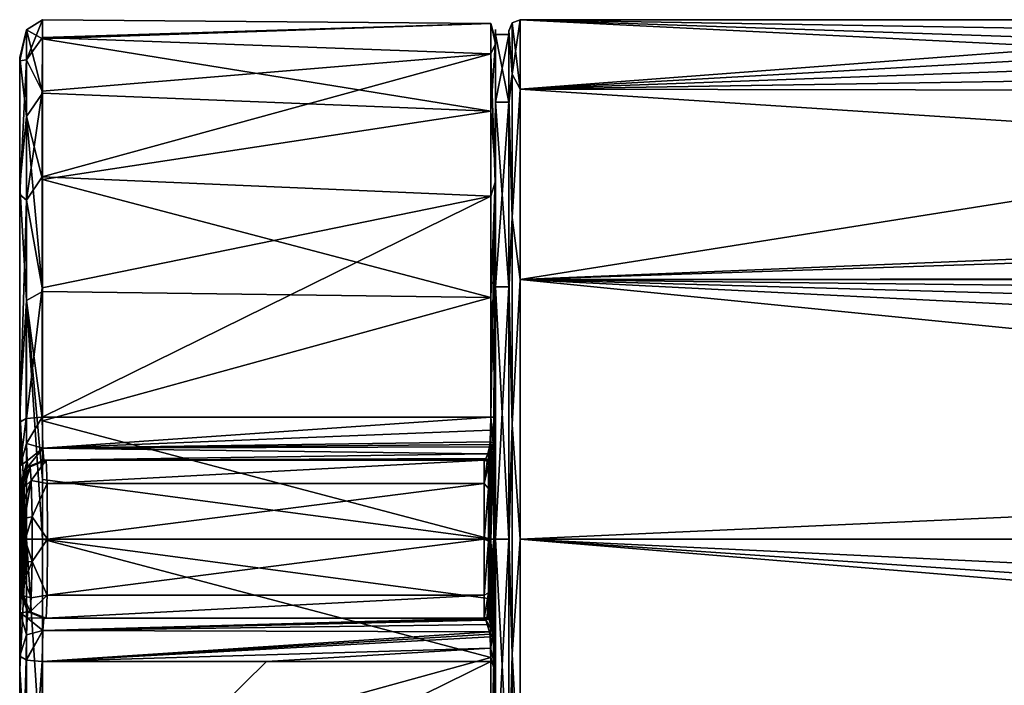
# Model space of a CAD drawing. Header units: metres. Extents: x -150 to 150, y -23 to 71.
# Tile 2 of 13: x -150 to -106, y -6 to 23. Entities that reach past the tile are written whole.
import ezdxf

# ---------------------------------------------------------------- set-up
doc = ezdxf.new("R2010")
doc.units = ezdxf.units.M
doc.layers.add('solid_26_009_130_XXX', color=7, linetype='CONTINUOUS')

msp = doc.modelspace()

# ---------------------------------------------------------------- linework, layer by layer
at = {"layer": 'solid_26_009_130_XXX'}
for points in [[(-149.344376, 21.216442, 8.105408), (-148.64476, 22.205183, 5.986291), (-148.643768, 22.999838, -0.093982)], [(-149.342621, 22.554853, -2.699267), (-149.344376, 21.216442, 8.105408), (-148.643768, 22.999838, -0.093982)], [(-149.342621, 22.554853, -2.699267), (-148.643768, 22.999838, -0.093982), (-148.642792, 22.159672, -6.168135)], [(-148.643768, 22.999838, -0.093982), (-148.64476, 22.205183, 5.986291), (-128.790375, 22.837994, -2.729721)], [(-148.64476, 22.205183, 5.986291), (-128.792145, 21.482782, 8.210589), (-128.790375, 22.837994, -2.729721)], [(-148.642792, 22.159672, -6.168135), (-148.643768, 22.999838, -0.093982), (-128.790375, 22.837994, -2.729721)], [(-148.642792, 22.159672, -6.168135), (-128.790375, 22.837994, -2.729721), (-128.788712, 18.94664, -13.044001)], [(-128.592026, 21.937883, 6.238435), (-128.790375, 22.837994, -2.729721), (-128.792145, 21.482782, 8.210589)], [(-128.590103, 22.095518, -5.664505), (-128.788712, 18.94664, -13.044001), (-128.790375, 22.837994, -2.729721)], [(-128.592026, 21.937883, 6.238435), (-128.590103, 22.095518, -5.664505), (-128.790375, 22.837994, -2.729721)], [(-127.853554, 22.853554), (-128, 22.5), (-128, 22.498205, 0.284252)], [(-127.853554, 22.853554), (-127.853554, 20.59034, -9.915785), (-128, 22.5)], [(-127.853554, 22.853554), (-128, 22.498205, 0.284252), (-128, 22.492817, 0.568459)], [(-127.853554, 20.59034, 9.915785), (-127.853554, 22.853554), (-128, 22.492817, 0.568459)], [(-127.5, 23), (-127.5, 19.918585, -11.5), (-127.853554, 22.853554)], [(-127.853554, 20.59034, 9.915785), (-127.5, 23), (-127.853554, 22.853554)], [(-127.5, 19.918585, 11.5), (-127.5, 23), (-127.853554, 20.59034, 9.915785)], [(-127.5, 19.918585, -11.5), (-127.853554, 20.59034, -9.915785), (-127.853554, 22.853554)], [(-80.973984, 20.659424, -10.108819), (-127.5, 19.918585, -11.5), (-127.5, 23)], [(-87.078697, 23), (-127.5, 23), (-127.5, 19.918585, 11.5)], [(-85.577362, 22.303553, -5.617074), (-127.5, 23), (-87.078697, 23)], [(-83.619499, 21.510153, -8.143301), (-80.973984, 20.659424, -10.108819), (-127.5, 23)], [(-85.577362, 22.303553, -5.617074), (-83.619499, 21.510153, -8.143301), (-127.5, 23)], [(-85.580376, 22.305586, 5.608996), (-87.078697, 23), (-127.5, 19.918585, 11.5)], [(-149.644516, 21.180847, 6.020332), (-149.344376, 21.216442, 8.105408), (-149.342621, 22.554853, -2.699267)], [(-149.642654, 21.333391, -5.472031), (-149.644516, 21.180847, 6.020332), (-149.342621, 22.554853, -2.699267)], [(-149.642654, 21.333391, -5.472031), (-149.342621, 22.554853, -2.699267), (-149.340973, 18.711744, -12.885672)], [(-149.342621, 22.554853, -2.699267), (-148.642792, 22.159672, -6.168135), (-148.641876, 19.7444, -11.804416)], [(-149.340973, 18.711744, -12.885672), (-149.342621, 22.554853, -2.699267), (-148.641876, 19.7444, -11.804416)], [(-128.586212, 22.564451, 0.986026), (-128.585236, 22.015663, -5.049054), (-128.592026, 21.937883, 6.238435)], [(-128.587189, 21.488922, 6.949649), (-128.586212, 22.564451, 0.986026), (-128.592026, 21.937883, 6.238435)], [(-128.58786, 19.355722, 11.17042), (-128, 19.355703, 11.170504), (-128, 22.350052, -0.004516)], [(-128.58786, 19.355722, 11.17042), (-128, 22.350052, -0.004516), (-128.58606, 22.350052, -0.004611)], [(-128.58786, 19.355722, 11.17042), (-128.58606, 22.350052, -0.004611), (-128.587189, 21.488922, 6.949649)], [(-128.58606, 22.350052, -0.004611), (-128.586212, 22.564451, 0.986026), (-128.587189, 21.488922, 6.949649)], [(-128.58606, 22.350052, -0.004611), (-128.585236, 22.015663, -5.049054), (-128.586212, 22.564451, 0.986026)], [(-128.58606, 22.350052, -0.004611), (-128, 22.350052, -0.004516), (-128, 19.355703, -11.179536)], [(-128.58606, 22.350052, -0.004611), (-128, 19.355703, -11.179536), (-128.584244, 19.355722, -11.179642)], [(-128.58606, 22.350052, -0.004611), (-128.584244, 19.355722, -11.179642), (-128.585236, 22.015663, -5.049054)], [(-128, 22.350052, -0.004516), (-128, 22.5), (-128, 19.543226, -11.149544)], [(-127.853554, 20.59034, -9.915785), (-128, 19.543226, -11.149544), (-128, 22.5)], [(-128, 19.355703, 11.170504), (-128, 22.498205, 0.284252), (-128, 22.5)], [(-128, 22.350052, -0.004516), (-128, 19.355703, 11.170504), (-128, 22.5)], [(-128, 19.355703, 11.170504), (-128, 22.492817, 0.568459), (-128, 22.498205, 0.284252)], [(-128, 19.355703, 11.170504), (-128, 19.254948, 11.640319), (-128, 22.492817, 0.568459)], [(-127.853554, 20.59034, 9.915785), (-128, 22.492817, 0.568459), (-128, 19.254948, 11.640319)], [(-128, 19.355703, -11.179536), (-128, 22.350052, -0.004516), (-128, 19.543226, -11.149544)], [(-83.626091, 21.511745, 8.139091), (-85.580376, 22.305586, 5.608996), (-127.5, 19.918585, 11.5)], [(-149.344376, 21.216442, 8.105408), (-148.645676, 19.832188, 11.640502), (-148.64476, 22.205183, 5.986291)], [(-148.64476, 22.205183, 5.986291), (-148.645676, 19.832188, 11.640502), (-128.792145, 21.482782, 8.210589)], [(-148.641876, 19.7444, -11.804416), (-148.642792, 22.159672, -6.168135), (-128.788712, 18.94664, -13.044001)], [(-128.593689, 15.8048, 16.440893), (-128.592026, 21.937883, 6.238435), (-128.792145, 21.482782, 8.210589)], [(-128.590103, 22.095518, -5.664505), (-128.588425, 16.234772, -16.025803), (-128.788712, 18.94664, -13.044001)], [(-128.587189, 21.488922, 6.949649), (-128.592026, 21.937883, 6.238435), (-128.593689, 15.8048, 16.440893)], [(-128.585236, 22.015663, -5.049054), (-128.590103, 22.095518, -5.664505), (-128.592026, 21.937883, 6.238435)], [(-128.583527, 16.317408, -15.621188), (-128.588425, 16.234772, -16.025803), (-128.590103, 22.095518, -5.664505)], [(-128.58432, 19.882088, -10.720864), (-128.583527, 16.317408, -15.621188), (-128.590103, 22.095518, -5.664505)], [(-128.585236, 22.015663, -5.049054), (-128.58432, 19.882088, -10.720864), (-128.590103, 22.095518, -5.664505)], [(-128.584244, 19.355722, -11.179642), (-128.58432, 19.882088, -10.720864), (-128.585236, 22.015663, -5.049054)], [(-148.646454, 16.049522, 16.466749), (-128.793625, 15.192339, 17.263617), (-128.792145, 21.482782, 8.210589)], [(-148.645676, 19.832188, 11.640502), (-148.646454, 16.049522, 16.466749), (-128.792145, 21.482782, 8.210589)], [(-128.593689, 15.8048, 16.440893), (-128.792145, 21.482782, 8.210589), (-128.793625, 15.192339, 17.263617)], [(-128.588074, 18.866604, 12.412577), (-128.587189, 21.488922, 6.949649), (-128.593689, 15.8048, 16.440893)], [(-128.58786, 19.355722, 11.17042), (-128.587189, 21.488922, 6.949649), (-128.588074, 18.866604, 12.412577)], [(-80.992012, 20.664591, 10.098251), (-83.626091, 21.511745, 8.139091), (-127.5, 19.918585, 11.5)], [(-149.646118, 15.259139, 15.870502), (-149.345825, 15.003987, 17.046198), (-149.344376, 21.216442, 8.105408)], [(-149.644516, 21.180847, 6.020332), (-149.646118, 15.259139, 15.870502), (-149.344376, 21.216442, 8.105408)], [(-149.644516, -21.180573, 6.021301), (-149.646118, 15.259139, 15.870502), (-149.644516, 21.180847, 6.020332)], [(-149.642654, -21.333632, -5.471096), (-149.644516, 21.180847, 6.020332), (-149.642654, 21.333391, -5.472031)], [(-149.644516, -21.180573, 6.021301), (-149.644516, 21.180847, 6.020332), (-149.642654, -21.333632, -5.471096)], [(-149.641037, 15.675178, -15.475992), (-149.642654, 21.333391, -5.472031), (-149.340973, 18.711744, -12.885672)], [(-149.641037, -15.675825, -15.475335), (-149.642654, 21.333391, -5.472031), (-149.641037, 15.675178, -15.475992)], [(-149.642654, -21.333632, -5.471096), (-149.642654, 21.333391, -5.472031), (-149.641037, -15.675825, -15.475335)], [(-149.344376, 21.216442, 8.105408), (-149.345825, 15.003987, 17.046198), (-148.645676, 19.832188, 11.640502)], [(-127.853554, 20.59034, -9.915785), (-127.853554, 14.248958, -17.867628), (-128, 19.543226, -11.149544)], [(-127.853554, 14.248958, 17.867628), (-127.853554, 20.59034, 9.915785), (-128, 19.254948, 11.640319)], [(-127.5, 19.918585, -11.5), (-127.853554, 14.248958, -17.867628), (-127.853554, 20.59034, -9.915785)], [(-127.5, 19.918585, 11.5), (-127.853554, 20.59034, 9.915785), (-127.853554, 14.248958, 17.867628)], [(-75.009285, 19.842169, 11.631351), (-80.992012, 20.664591, 10.098251), (-127.5, 19.918585, 11.5)], [(-80.973984, 20.659424, -10.108819), (-74.990974, 19.842237, -11.631233), (-127.5, 19.918585, -11.5)], [(-149.345825, 15.003987, 17.046198), (-148.646454, 16.049522, 16.466749), (-148.645676, 19.832188, 11.640502)], [(-149.340973, 18.711744, -12.885672), (-148.641876, 19.7444, -11.804416), (-148.641098, 15.925699, -16.602201)], [(-148.641098, 15.925699, -16.602201), (-148.641876, 19.7444, -11.804416), (-128.788712, 18.94664, -13.044001)], [(-128.584244, 19.355722, -11.179642), (-128.583527, 16.317408, -15.621188), (-128.58432, 19.882088, -10.720864)], [(-127.5, 19.918585, -11.5), (-127.5, 11.5, -19.918585), (-127.853554, 14.248958, -17.867628)], [(-127.5, 11.5, 19.918585), (-127.5, 19.918585, 11.5), (-127.853554, 14.248958, 17.867628)], [(0.009334, 11.622487, -19.847363), (-127.5, 11.5, -19.918585), (-127.5, 19.918585, -11.5)], [(0.009334, 11.622487, -19.847363), (-127.5, 19.918585, -11.5), (-74.990974, 19.842237, -11.631233)], [(-75.009285, 19.842169, 11.631351), (-127.5, 19.918585, 11.5), (-127.5, 11.5, 19.918585)], [(127.5, 19.918585, 11.5), (74.990715, 19.842169, 11.631351), (-127.5, 11.5, 19.918585)], [(127.5, 11.5, 19.918585), (127.5, 19.918585, 11.5), (-127.5, 11.5, 19.918585)], [(74.990715, 19.842169, 11.631351), (-75.009285, 19.842169, 11.631351), (-127.5, 11.5, 19.918585)], [(-128.589188, 11.175026, 19.351103), (-128, 19.355703, 11.170504), (-128.58786, 19.355722, 11.17042)], [(-128.589188, 11.175026, 19.351103), (-128.58786, 19.355722, 11.17042), (-128.588806, 14.88627, 16.981688)], [(-128.589188, 11.175026, 19.351103), (-128, 11.175027, 19.351198), (-128, 19.355703, 11.170504)], [(-128.58786, 19.355722, 11.17042), (-128.588074, 18.866604, 12.412577), (-128.588806, 14.88627, 16.981688)], [(-128.584244, 19.355722, -11.179642), (-128, 19.355703, -11.179536), (-128, 11.175027, -19.360229)], [(-128.584244, 19.355722, -11.179642), (-128, 11.175027, -19.360229), (-128.582916, 11.175026, -19.360325)], [(-128.584244, 19.355722, -11.179642), (-128.582916, 11.175026, -19.360325), (-128.583527, 16.317408, -15.621188)], [(-128, 19.355703, -11.179536), (-128, 19.543226, -11.149544), (-128, 11.423254, -19.38451)], [(-127.853554, 14.248958, -17.867628), (-128, 11.423254, -19.38451), (-128, 19.543226, -11.149544)], [(-128, 11.175027, -19.360229), (-128, 19.355703, -11.179536), (-128, 11.423254, -19.38451)], [(-128, 19.355703, 11.170504), (-128, 11.175027, 19.351198), (-128, 19.254948, 11.640319)], [(-128, 11.175027, 19.351198), (-128, 10.929307, 19.667238), (-128, 19.254948, 11.640319)], [(-127.853554, 14.248958, 17.867628), (-128, 19.254948, 11.640319), (-128, 10.929307, 19.667238)], [(-148.641098, 15.925699, -16.602201), (-128.788712, 18.94664, -13.044001), (-128.787521, 10.702682, -20.362753)], [(-128.588425, 16.234772, -16.025803), (-128.787521, 10.702682, -20.362753), (-128.788712, 18.94664, -13.044001)], [(-128.588806, 14.88627, 16.981688), (-128.588074, 18.866604, 12.412577), (-128.593689, 15.8048, 16.440893)], [(-149.641037, 15.675178, -15.475992), (-149.340973, 18.711744, -12.885672), (-149.339798, 10.569992, -20.113688)], [(-149.340973, 18.711744, -12.885672), (-148.641098, 15.925699, -16.602201), (-148.640503, 10.975004, -20.220463)], [(-149.339798, 10.569992, -20.113688), (-149.340973, 18.711744, -12.885672), (-148.640503, 10.975004, -20.220463)], [(-128.588425, 16.234772, -16.025803), (-128.587448, 5.951992, -22.023243), (-128.787521, 10.702682, -20.362753)], [(-128.583527, 16.317408, -15.621188), (-128.582916, 11.578208, -19.397406), (-128.588425, 16.234772, -16.025803)], [(-128.582535, 6.005533, -21.77774), (-128.587448, 5.951992, -22.023243), (-128.588425, 16.234772, -16.025803)], [(-128.582916, 11.578208, -19.397406), (-128.582535, 6.005533, -21.77774), (-128.588425, 16.234772, -16.025803)], [(-128.582916, 11.175026, -19.360325), (-128.582916, 11.578208, -19.397406), (-128.583527, 16.317408, -15.621188)], [(-149.345825, 15.003987, 17.046198), (-148.647049, 11.126063, 20.121984), (-148.646454, 16.049522, 16.466749)], [(-148.646454, 16.049522, 16.466749), (-148.647049, 11.126063, 20.121984), (-128.793625, 15.192339, 17.263617)], [(-148.640503, 10.975004, -20.220463), (-148.641098, 15.925699, -16.602201), (-128.787521, 10.702682, -20.362753)], [(-128.593689, 15.8048, 16.440893), (-128.793625, 15.192339, 17.263617), (-128.794449, 5.411765, 22.349613)], [(-128.656204, 5.39875, 22.295723), (-128.593689, 15.8048, 16.440893), (-128.794449, 5.411765, 22.349613)], [(-128.656204, 5.39875, 22.295723), (-128.594604, 5.366802, 22.163919), (-128.593689, 15.8048, 16.440893)], [(-128.588806, 14.88627, 16.981688), (-128.593689, 15.8048, 16.440893), (-128.594604, 5.366802, 22.163919)], [(-149.646118, 15.259139, 15.870502), (-149.647003, -5.181652, 21.395712), (-149.647003, 5.181652, 21.395712)], [(-149.646118, -15.258383, 15.871229), (-149.647003, -5.181652, 21.395712), (-149.646118, 15.259139, 15.870502)], [(-149.646118, 15.259139, 15.870502), (-149.647003, 5.181652, 21.395712), (-149.345825, 15.003987, 17.046198)], [(-149.646118, -15.258383, 15.871229), (-149.646118, 15.259139, 15.870502), (-149.644516, -21.180573, 6.021301)], [(-149.640091, 5.746873, -21.266964), (-149.641037, 15.675178, -15.475992), (-149.339798, 10.569992, -20.113688)], [(-149.640091, -5.747738, -21.266729), (-149.641037, 15.675178, -15.475992), (-149.640091, 5.746873, -21.266964)], [(-149.641037, -15.675825, -15.475335), (-149.641037, 15.675178, -15.475992), (-149.640091, -5.747738, -21.266729)], [(-149.353226, 5.343139, 22.062809), (-149.345825, 15.003987, 17.046198), (-149.647003, 5.181652, 21.395712)], [(-149.353226, 5.343139, 22.062809), (-149.346634, 5.344671, 22.069138), (-149.345825, 15.003987, 17.046198)], [(-149.345825, 15.003987, 17.046198), (-149.346634, 5.344671, 22.069138), (-148.647049, 11.126063, 20.121984)], [(-148.6474, 5.411765, 22.346395), (-128.794449, 5.411765, 22.349613), (-128.793625, 15.192339, 17.263617)], [(-148.647049, 11.126063, 20.121984), (-148.6474, 5.411765, 22.346395), (-128.793625, 15.192339, 17.263617)], [(-128.589355, 9.834352, 20.32815), (-128.588806, 14.88627, 16.981688), (-128.594604, 5.366802, 22.163919)], [(-128.589188, 11.175026, 19.351103), (-128.588806, 14.88627, 16.981688), (-128.589355, 9.834352, 20.32815)], [(-127.853554, 14.248958, -17.867628), (-127.853554, 5.085394, -22.280567), (-128, 11.423254, -19.38451)], [(-127.853554, 5.085394, 22.280567), (-127.853554, 14.248958, 17.867628), (-128, 10.929307, 19.667238)], [(-127.5, 11.5, -19.918585), (-127.853554, 5.085394, -22.280567), (-127.853554, 14.248958, -17.867628)], [(-127.5, 11.5, 19.918585), (-127.853554, 14.248958, 17.867628), (-127.853554, 5.085394, 22.280567)], [(-128.582916, 11.175026, -19.360325), (-128.582535, 6.005533, -21.77774), (-128.582916, 11.578208, -19.397406)], [(-128, 0, -22.354557), (-128, 11.423254, -19.38451), (-128, 0.284486, -22.498201)], [(-127.853554, 5.085394, -22.280567), (-128, 0.284486, -22.498201), (-128, 11.423254, -19.38451)], [(-128, 0, -22.354557), (-128, 11.175027, -19.360229), (-128, 11.423254, -19.38451)], [(-127.5, 11.5, -19.918585), (-127.5, 0, -23), (-127.853554, 5.085394, -22.280567)], [(-127.5, 0, 23), (-127.5, 11.5, 19.918585), (-127.853554, 5.085394, 22.280567)], [(0.009334, 11.622487, -19.847363), (-5.977132, 10.096756, -20.665321), (-127.5, 11.5, -19.918585)], [(-12.069973, 0, -23), (-127.5, 0, -23), (-127.5, 11.5, -19.918585)], [(-10.572887, 5.602885, -22.307121), (-12.069973, 0, -23), (-127.5, 11.5, -19.918585)], [(-8.617329, 8.135077, -21.513264), (-10.572887, 5.602885, -22.307121), (-127.5, 11.5, -19.918585)], [(-5.977132, 10.096756, -20.665321), (-8.617329, 8.135077, -21.513264), (-127.5, 11.5, -19.918585)], [(127.5, 11.5, 19.918585), (-127.5, 11.5, 19.918585), (-127.5, 0, 23)], [(127.5, 0, 23), (127.5, 11.5, 19.918585), (-127.5, 0, 23)], [(-149.346634, 5.344671, 22.069138), (-148.6474, 5.411765, 22.346395), (-148.647049, 11.126063, 20.121984)], [(-149.339798, 10.569992, -20.113688), (-148.640503, 10.975004, -20.220463), (-148.640152, 5.244208, -22.402018)], [(-148.640152, 5.244208, -22.402018), (-148.640503, 10.975004, -20.220463), (-128.787521, 10.702682, -20.362753)], [(-128.589676, 0, 22.345451), (-128, 0, 22.345524), (-128, 11.175027, 19.351198)], [(-128.589676, 0, 22.345451), (-128, 11.175027, 19.351198), (-128.589188, 11.175026, 19.351103)], [(-128.589676, 0, 22.345451), (-128.589188, 11.175026, 19.351103), (-128.589661, 4.07576, 22.210791)], [(-128.589188, 11.175026, 19.351103), (-128.589355, 9.834352, 20.32815), (-128.589661, 4.07576, 22.210791)], [(-128.582916, 11.175026, -19.360325), (-128, 11.175027, -19.360229), (-128, 0, -22.354557)], [(-128.582916, 11.175026, -19.360325), (-128, 0, -22.354557), (-128.582428, 0, -22.354673)], [(-128.582916, 11.175026, -19.360325), (-128.582428, 0, -22.354673), (-128.582535, 6.005533, -21.77774)], [(-128, 11.175027, 19.351198), (-128, 0, 22.345524), (-128, 10.929307, 19.667238)], [(-128, 0, 22.345524), (-128, -0.284486, 22.498201), (-128, 10.929307, 19.667238)], [(-127.853554, 5.085394, 22.280567), (-128, 10.929307, 19.667238), (-128, -0.284486, 22.498201)], [(-149.640091, 5.746873, -21.266964), (-149.339798, 10.569992, -20.113688), (-149.339386, 0, -22.722824)], [(-149.339798, 10.569992, -20.113688), (-148.640152, 5.244208, -22.402018), (-148.640076, 2.639544, -22.855898)], [(-149.339798, 10.569992, -20.113688), (-148.640076, 2.639544, -22.855898), (-148.64006, 0, -23.00786)], [(-149.339386, 0, -22.722824), (-149.339798, 10.569992, -20.113688), (-148.64006, 0, -23.00786)], [(-148.640152, 5.244208, -22.402018), (-128.787521, 10.702682, -20.362753), (-128.787094, 0, -23.004644)], [(-128.587448, 5.951992, -22.023243), (-128.787094, 0, -23.004644), (-128.787521, 10.702682, -20.362753)], [(-128.589661, 4.07576, 22.210791), (-128.589355, 9.834352, 20.32815), (-128.594604, 5.366802, 22.163919)], [(-149.640091, -5.747738, -21.266729), (-149.640091, 5.746873, -21.266964), (-149.339386, 0, -22.722824)], [(-128.587448, 5.951992, -22.023243), (-128.587448, -5.951992, -22.023243), (-128.787094, 0, -23.004644)], [(-128.582535, 6.005533, -21.77774), (-128.582397, 0.000384, -22.590797), (-128.587448, 5.951992, -22.023243)], [(-128.582397, 0.000384, -22.590797), (-128.587448, -5.951992, -22.023243), (-128.587448, 5.951992, -22.023243)], [(-128.582428, 0, -22.354673), (-128.582397, 0.000384, -22.590797), (-128.582535, 6.005533, -21.77774)], [(-149.628052, 3.252235, 22.63493), (-149.353226, 5.343139, 22.062809), (-149.647003, 5.181652, 21.395712)], [(-149.628052, 3.252235, 22.63493), (-149.34494, 4.234111, 22.613485), (-149.353226, 5.343139, 22.062809)], [(-149.34494, 4.234111, 22.613485), (-149.346634, 5.344671, 22.069138), (-149.353226, 5.343139, 22.062809)], [(-149.34494, 4.234111, 22.613485), (-148.6474, 5.411765, 22.346395), (-149.346634, 5.344671, 22.069138)], [(-148.628433, 4.035518, 23.229984), (-148.6474, 5.411765, 22.346395), (-149.34494, 4.234111, 22.613485)], [(-148.628433, 4.035518, 23.229984), (-128.794449, 5.411765, 22.349613), (-148.6474, 5.411765, 22.346395)], [(-148.640076, 2.639544, -22.855898), (-148.640152, 5.244208, -22.402018), (-128.787094, 0, -23.004644)], [(-128.799683, 4.823327, 22.573648), (-128.794449, 5.411765, 22.349613), (-148.628433, 4.035518, 23.229984)], [(-128.825241, 4.316339, 22.931368), (-128.794449, 5.411765, 22.349613), (-128.799683, 4.823327, 22.573648)], [(-128.691574, 4.275209, 22.89921), (-128.794449, 5.411765, 22.349613), (-128.825241, 4.316339, 22.931368)], [(-128.691574, 4.275209, 22.89921), (-128.656204, 5.39875, 22.295723), (-128.794449, 5.411765, 22.349613)], [(-128.626709, 4.185945, 22.807501), (-128.656204, 5.39875, 22.295723), (-128.691574, 4.275209, 22.89921)], [(-128.600021, 4.734879, 22.40823), (-128.594604, 5.366802, 22.163919), (-128.656204, 5.39875, 22.295723)], [(-128.600021, 4.734879, 22.40823), (-128.656204, 5.39875, 22.295723), (-128.626709, 4.185945, 22.807501)], [(-128.598938, 4.131294, 22.509497), (-128.594604, 5.366802, 22.163919), (-128.600021, 4.734879, 22.40823)], [(-128.598938, 4.131294, 22.509497), (-128.589661, 4.07576, 22.210791), (-128.594604, 5.366802, 22.163919)], [(-149.647003, 5.181652, 21.395712), (-149.647003, -5.181652, 21.395712), (-149.628052, -3.252471, 22.63463)], [(-149.628052, 3.252235, 22.63493), (-149.647003, 5.181652, 21.395712), (-149.628052, -3.252471, 22.63463)], [(-128.825241, 4.316339, 22.931368), (-128.799683, 4.823327, 22.573648), (-148.628433, 4.035518, 23.229984)], [(-127.853554, 5.085394, -22.280567), (-127.853554, -5.085394, -22.280567), (-128, 0.284486, -22.498201)], [(-127.853554, -5.085394, 22.280567), (-127.853554, 5.085394, 22.280567), (-128, -0.284486, 22.498201)], [(-127.5, 0, -23), (-127.853554, -5.085394, -22.280567), (-127.853554, 5.085394, -22.280567)], [(-127.5, 0, 23), (-127.853554, 5.085394, 22.280567), (-127.853554, -5.085394, 22.280567)], [(-128.598938, 4.131294, 22.509497), (-128.600021, 4.734879, 22.40823), (-128.626709, 4.185945, 22.807501)], [(-149.628052, 3.252235, 22.63493), (-149.320633, 3.473187, 23.588406), (-149.34494, 4.234111, 22.613485)], [(-148.628433, 4.035518, 23.229984), (-149.34494, 4.234111, 22.613485), (-149.320633, 3.473187, 23.588406)], [(-148.628433, 4.035518, 23.229984), (-149.320633, 3.473187, 23.588406), (-149.285461, 3.208002, 24.793623)], [(-148.628433, 4.035518, 23.229984), (-149.285461, 3.208002, 24.793623), (-148.579468, 3.5, 24.776217)], [(-128.838394, 4.198967, 23.045553), (-128.825241, 4.316339, 22.931368), (-148.628433, 4.035518, 23.229984)], [(-128.855103, 4.090589, 23.165674), (-128.838394, 4.198967, 23.045553), (-148.628433, 4.035518, 23.229984)], [(-128.929733, 3.776844, 23.635908), (-128.855103, 4.090589, 23.165674), (-148.628433, 4.035518, 23.229984)], [(-128.929733, 3.776844, 23.635908), (-148.628433, 4.035518, 23.229984), (-148.579468, 3.5, 24.776217)], [(-128.883865, 3.518381, 24.174276), (-128.855103, 4.090589, 23.165674), (-128.929733, 3.776844, 23.635908)], [(-128.723602, 4.043307, 23.144217), (-128.855103, 4.090589, 23.165674), (-128.883865, 3.518381, 24.174276)], [(-128.657822, 3.943334, 23.069023), (-128.723602, 4.043307, 23.144217), (-128.883865, 3.518381, 24.174276)], [(-128.731766, 3.606278, 23.57251), (-128.657822, 3.943334, 23.069023), (-128.883865, 3.518381, 24.174276)], [(-128.723602, 4.043307, 23.144217), (-128.838394, 4.198967, 23.045553), (-128.855103, 4.090589, 23.165674)], [(-128.723602, 4.043307, 23.144217), (-128.825241, 4.316339, 22.931368), (-128.838394, 4.198967, 23.045553)], [(-128.691574, 4.275209, 22.89921), (-128.825241, 4.316339, 22.931368), (-128.723602, 4.043307, 23.144217)], [(-128.821976, 1.710736, 24.327103), (-128.657822, 3.943334, 23.069023), (-128.731766, 3.606278, 23.57251)], [(-128.821976, 0, 24.387169), (-128.657883, -0.000004, 23.403561), (-128.657822, 3.943334, 23.069023)], [(-128.821976, 0.026532, 24.387154), (-128.657822, 3.943334, 23.069023), (-128.821976, 1.710736, 24.327103)], [(-128.821976, 0.013266, 24.387165), (-128.657822, 3.943334, 23.069023), (-128.821976, 0.026532, 24.387154)], [(-128.821976, 0, 24.387169), (-128.657822, 3.943334, 23.069023), (-128.821976, 0.013266, 24.387165)], [(-128.691574, 4.275209, 22.89921), (-128.723602, 4.043307, 23.144217), (-128.657822, 3.943334, 23.069023)], [(-128.640366, 4.060164, 22.934477), (-128.691574, 4.275209, 22.89921), (-128.657822, 3.943334, 23.069023)], [(-128.640366, 4.060164, 22.934477), (-128.626709, 4.185945, 22.807501), (-128.691574, 4.275209, 22.89921)], [(-128.657883, -0.000004, 23.403561), (-128.589661, 4.07576, 22.210791), (-128.657822, 3.943334, 23.069023)], [(-128.657883, -0.000004, 23.403561), (-128.589722, -0.000319, 22.581575), (-128.589661, 4.07576, 22.210791)], [(-128.589661, 4.07576, 22.210791), (-128.640366, 4.060164, 22.934477), (-128.657822, 3.943334, 23.069023)], [(-128.589661, 4.07576, 22.210791), (-128.626709, 4.185945, 22.807501), (-128.640366, 4.060164, 22.934477)], [(-128.598938, 4.131294, 22.509497), (-128.626709, 4.185945, 22.807501), (-128.589661, 4.07576, 22.210791)], [(-128.589676, 0, 22.345451), (-128.589661, 4.07576, 22.210791), (-128.589722, -0.000319, 22.581575)], [(-148.531921, 3.5, 26.634232), (-148.579468, 3.5, 24.776217), (-149.285461, 3.208002, 24.793623)], [(-149.186905, 3.207953, 28.512182), (-148.480927, 3.5, 28.492165), (-149.285461, 3.208002, 24.793623)], [(-148.531921, 3.5, 26.634232), (-149.285461, 3.208002, 24.793623), (-148.480927, 3.5, 28.492165)], [(-149.133392, 2.595625, 30.397511), (-148.480927, 3.5, 28.492165), (-149.186905, 3.207953, 28.512182)], [(-149.133392, 2.595625, 30.397511), (-148.430878, 2.475086, 30.966835), (-148.480927, 3.5, 28.492165)], [(-128.929733, 3.776844, 23.635908), (-148.579468, 3.5, 24.776217), (-129.019257, 3.576094, 24.167274)], [(-129.062439, 3.518679, 24.474342), (-129.019257, 3.576094, 24.167274), (-148.579468, 3.5, 24.776217)], [(-129.085785, 3.5, 24.779375), (-129.062439, 3.518679, 24.474342), (-148.579468, 3.5, 24.776217)], [(-129.088974, 3.5, 24.883261), (-129.085785, 3.5, 24.779375), (-148.579468, 3.5, 24.776217)], [(-148.531921, 3.5, 26.634232), (-148.480927, 3.5, 28.492165), (-148.579468, 3.5, 24.776217)], [(-129.090668, 3.5, 28.495308), (-148.579468, 3.5, 24.776217), (-148.480927, 3.5, 28.492165)], [(-129.090103, 3.5, 24.992233), (-129.088974, 3.5, 24.883261), (-148.579468, 3.5, 24.776217)], [(-129.090668, 3.5, 28.495308), (-129.090103, 3.5, 24.992233), (-148.579468, 3.5, 24.776217)], [(-148.430878, 2.475086, 30.966835), (-129.090668, 3.5, 28.495308), (-148.480927, 3.5, 28.492165)], [(-129.09108, 2.474874, 30.970181), (-129.090668, 3.5, 28.495308), (-148.430878, 2.475086, 30.966835)], [(-128.949249, 3.441421, 28.495331), (-129.090668, 3.5, 28.495308), (-129.09108, 2.474874, 30.970181)], [(-128.949249, 3.441421, 28.495331), (-129.090103, 3.5, 24.992233), (-129.090668, 3.5, 28.495308)], [(-128.948685, 3.441419, 24.992258), (-129.088974, 3.5, 24.883261), (-129.090103, 3.5, 24.992233)], [(-128.949249, 3.441421, 28.495331), (-128.948685, 3.441419, 24.992258), (-129.090103, 3.5, 24.992233)], [(-128.948685, 3.441419, 24.992258), (-129.085785, 3.5, 24.779375), (-129.088974, 3.5, 24.883261)], [(-128.94487, 3.441814, 24.785072), (-129.062439, 3.518679, 24.474342), (-129.085785, 3.5, 24.779375)], [(-128.948685, 3.441419, 24.992258), (-128.94487, 3.441814, 24.785072), (-129.085785, 3.5, 24.779375)], [(-128.883865, 3.518381, 24.174276), (-129.019257, 3.576094, 24.167274), (-129.062439, 3.518679, 24.474342)], [(-128.94487, 3.441814, 24.785072), (-128.883865, 3.518381, 24.174276), (-129.062439, 3.518679, 24.474342)], [(-128.883865, 3.518381, 24.174276), (-128.929733, 3.776844, 23.635908), (-129.019257, 3.576094, 24.167274)], [(-128.94487, 3.441814, 24.785072), (-128.821945, 3.386773, 24.1509), (-128.883865, 3.518381, 24.174276)], [(-128.731766, 3.606278, 23.57251), (-128.883865, 3.518381, 24.174276), (-128.821945, 3.386773, 24.1509)], [(-128.821976, 1.710736, 24.327103), (-128.731766, 3.606278, 23.57251), (-128.821945, 3.386773, 24.1509)], [(-149.628052, 3.252235, 22.63493), (-149.579147, 2.502502, 24.801147), (-149.320633, 3.473187, 23.588406)], [(-149.628052, 3.252235, 22.63493), (-149.628052, -3.252471, 22.63463), (-149.579147, -2.502502, 24.801176)], [(-149.628052, 3.252235, 22.63493), (-149.579147, -2.502502, 24.801176), (-149.579147, 2.502502, 24.801147)], [(-149.579147, 2.502502, 24.801147), (-149.285461, 3.208002, 24.793623), (-149.320633, 3.473187, 23.588406)], [(-149.186905, 3.207953, 28.512182), (-149.285461, 3.208002, 24.793623), (-149.579147, 2.502502, 24.801147)], [(-149.186905, 3.207953, 28.512182), (-149.579147, 2.502502, 24.801147), (-149.530807, 2.502502, 26.689754)], [(-149.186905, 3.207953, 28.512182), (-149.530807, 2.502502, 26.689754), (-149.480576, 2.502502, 28.518814)], [(-149.186905, 3.207953, 28.512182), (-149.480576, 2.502502, 28.518814), (-149.453186, 2.309903, 29.483753)], [(-149.133392, 2.595625, 30.397511), (-149.186905, 3.207953, 28.512182), (-149.453186, 2.309903, 29.483753)], [(-128.890671, 3.3, 28.49534), (-128.949249, 3.441421, 28.495331), (-129.09108, 2.474874, 30.970181)], [(-128.890686, 3.299001, 28.576532), (-128.890671, 3.3, 28.49534), (-129.09108, 2.474874, 30.970181)], [(-128.890701, 3.296005, 28.657675), (-128.890686, 3.299001, 28.576532), (-129.09108, 2.474874, 30.970181)], [(-128.891068, 2.250615, 30.908789), (-128.890701, 3.296005, 28.657675), (-129.09108, 2.474874, 30.970181)], [(-128.890671, 3.3, 28.49534), (-128.948685, 3.441419, 24.992258), (-128.949249, 3.441421, 28.495331)], [(-128.948685, 3.441419, 24.992258), (-128.890106, 3.3, 24.992268), (-128.94487, 3.441814, 24.785072)], [(-128.890671, 3.3, 28.49534), (-128.890106, 3.3, 24.992268), (-128.948685, 3.441419, 24.992258)], [(-128.94487, 3.441814, 24.785072), (-128.885956, 3.301071, 24.787453), (-128.821945, 3.386773, 24.1509)], [(-128.889053, 3.300534, 24.889849), (-128.885956, 3.301071, 24.787453), (-128.94487, 3.441814, 24.785072)], [(-128.890106, 3.3, 24.992268), (-128.889053, 3.300534, 24.889849), (-128.94487, 3.441814, 24.785072)], [(-128.891052, -2.366615, 30.795151), (-128.890701, 3.296005, 28.657675), (-128.891068, 2.250615, 30.908789)], [(-128.890671, -3.3, 28.49534), (-128.890701, 3.296005, 28.657675), (-128.891052, -2.366615, 30.795151)], [(-128.890671, -3.3, 28.49534), (-128.890686, 3.299001, 28.576532), (-128.890701, 3.296005, 28.657675)], [(-128.890671, -3.3, 28.49534), (-128.890671, 3.3, 28.49534), (-128.890686, 3.299001, 28.576532)], [(-128.890671, 3.3, 28.49534), (-128.890137, 1.667242, 25.153961), (-128.890106, 3.3, 24.992268)], [(-128.890671, 3.3, 28.49534), (-128.890106, -3.3, 24.992268), (-128.890137, -1.639876, 25.15576)], [(-128.890671, -3.3, 28.49534), (-128.890106, -3.3, 24.992268), (-128.890671, 3.3, 28.49534)], [(-128.890671, 3.3, 28.49534), (-128.890137, -1.639876, 25.15576), (-128.890137, 0.027426, 25.209137)], [(-128.890671, 3.3, 28.49534), (-128.890137, 0.027426, 25.209137), (-128.890137, 1.667242, 25.153961)], [(-128.890137, 1.667242, 25.153961), (-128.821976, 1.710736, 24.327103), (-128.890106, 3.3, 24.992268)], [(-128.821976, 1.710736, 24.327103), (-128.889053, 3.300534, 24.889849), (-128.890106, 3.3, 24.992268)], [(-128.821976, 1.710736, 24.327103), (-128.885956, 3.301071, 24.787453), (-128.889053, 3.300534, 24.889849)], [(-128.885956, 3.301071, 24.787453), (-128.86348, 3.322978, 24.470125), (-128.821945, 3.386773, 24.1509)], [(-128.821976, 1.710736, 24.327103), (-128.86348, 3.322978, 24.470125), (-128.885956, 3.301071, 24.787453)], [(-128.821976, 1.710736, 24.327103), (-128.821945, 3.386773, 24.1509), (-128.86348, 3.322978, 24.470125)], [(-148.64006, 0, -23.00786), (-148.640076, 2.639544, -22.855898), (-128.787094, 0, -23.004644)], [(-149.531113, -2.502506, 26.678106), (-149.579147, 2.502502, 24.801147), (-149.579147, -2.502502, 24.801176)], [(-149.531113, -2.502506, 26.678106), (-149.530807, 2.502502, 26.689754), (-149.579147, 2.502502, 24.801147)], [(-149.531113, -2.502506, 26.678106), (-149.480499, -2.502456, 28.521515), (-149.530807, 2.502502, 26.689754)], [(-149.480499, -2.502456, 28.521515), (-149.480576, 2.502502, 28.518814), (-149.530807, 2.502502, 26.689754)], [(-149.480499, -2.502456, 28.521515), (-149.453186, 2.309903, 29.483753), (-149.480576, 2.502502, 28.518814)], [(-149.480499, -2.502456, 28.521515), (-149.431274, -1.803403, 30.255758), (-149.453186, 2.309903, 29.483753)], [(-149.133392, 2.595625, 30.397511), (-149.453186, 2.309903, 29.483753), (-149.430023, 1.759527, 30.300219)], [(-149.431274, -1.803403, 30.255758), (-149.430023, 1.759527, 30.300219), (-149.453186, 2.309903, 29.483753)], [(-149.133392, 2.595625, 30.397511), (-149.430023, 1.759527, 30.300219), (-149.414673, 0.936615, 30.84115)], [(-149.133392, 2.595625, 30.397511), (-149.414673, 0.936615, 30.84115), (-149.100327, 0.991497, 31.562813)], [(-149.133392, 2.595625, 30.397511), (-149.100327, 0.991497, 31.562813), (-148.430878, 2.475086, 30.966835)], [(-149.100327, 0.991497, 31.562813), (-148.410156, 0.000002, 31.992176), (-148.430878, 2.475086, 30.966835)], [(-129.09108, 2.474874, 30.970181), (-148.430878, 2.475086, 30.966835), (-148.410156, 0.000002, 31.992176)], [(-129.091248, 0, 31.995308), (-129.09108, 2.474874, 30.970181), (-148.410156, 0.000002, 31.992176)], [(-128.891068, 2.250615, 30.908789), (-129.09108, 2.474874, 30.970181), (-129.091248, 0, 31.995308)], [(-128.891205, -0.081194, 31.79434), (-128.891068, 2.250615, 30.908789), (-129.091248, 0, 31.995308)], [(-128.891052, -2.366615, 30.795151), (-128.891068, 2.250615, 30.908789), (-128.891205, -0.081194, 31.79434)], [(-149.431274, -1.803403, 30.255758), (-149.415359, -0.994261, 30.817055), (-149.430023, 1.759527, 30.300219)], [(-149.415359, -0.994261, 30.817055), (-149.414673, 0.936615, 30.84115), (-149.430023, 1.759527, 30.300219)], [(-128.890137, 0.027426, 25.209137), (-128.821976, 0.026532, 24.387154), (-128.821976, 1.710736, 24.327103)], [(-128.890137, 1.667242, 25.153961), (-128.890137, 0.027426, 25.209137), (-128.821976, 1.710736, 24.327103)], [(-149.415359, -0.994261, 30.817055), (-149.409515, -0.031242, 31.022778), (-149.414673, 0.936615, 30.84115)], [(-149.100327, 0.991497, 31.562813), (-149.414673, 0.936615, 30.84115), (-149.409515, -0.031242, 31.022778)], [(-149.100327, 0.991497, 31.562813), (-149.409515, -0.031242, 31.022778), (-149.100327, -0.991494, 31.562815)], [(-149.100327, 0.991497, 31.562813), (-149.100327, -0.991494, 31.562815), (-148.410156, 0.000002, 31.992176)], [(-149.339386, 0, -22.722824), (-148.64006, 0, -23.00786), (-148.640488, -10.702682, -20.365971)], [(-149.100327, -0.991494, 31.562815), (-148.430878, -2.475083, 30.966837), (-148.410156, 0.000002, 31.992176)], [(-148.640488, -10.702682, -20.365971), (-148.64006, 0, -23.00786), (-128.787186, -5.229084, -22.402338)], [(-148.64006, 0, -23.00786), (-128.787125, -2.631829, -22.853571), (-128.787186, -5.229084, -22.402338)], [(-148.64006, 0, -23.00786), (-128.787094, 0, -23.004644), (-128.787125, -2.631829, -22.853571)], [(-129.091248, 0, 31.995308), (-148.410156, 0.000002, 31.992176), (-148.430878, -2.475083, 30.966837)], [(-129.09108, -2.474874, 30.970181), (-129.091248, 0, 31.995308), (-148.430878, -2.475083, 30.966837)], [(-128.891205, -0.081194, 31.79434), (-129.091248, 0, 31.995308), (-129.09108, -2.474874, 30.970181)], [(-128.890137, 0.027426, 25.209137), (-128.890137, -1.639876, 25.15576), (-128.821976, 0.026532, 24.387154)], [(-128.890137, -1.639876, 25.15576), (-128.821976, 0.013266, 24.387165), (-128.821976, 0.026532, 24.387154)], [(-128.890137, -1.639876, 25.15576), (-128.821976, 0, 24.387169), (-128.821976, 0.013266, 24.387165)], [(-128.890137, -1.639876, 25.15576), (-128.821976, -1.697508, 24.32803), (-128.821976, 0, 24.387169)], [(-128.821976, -1.697508, 24.32803), (-128.657883, -0.000004, 23.403561), (-128.821976, 0, 24.387169)], [(-128.587448, -5.951992, -22.023243), (-128.787125, -2.631829, -22.853571), (-128.787094, 0, -23.004644)], [(-128.589676, 0, 22.345451), (-128.589722, -0.000319, 22.581575), (-128.589661, -4.076435, 22.210667)], [(-128.589188, -11.175026, 19.351103), (-128, 0, 22.345524), (-128.589676, 0, 22.345451)], [(-128.589676, 0, 22.345451), (-128.589661, -4.076435, 22.210667), (-128.589355, -9.834878, 20.327894)], [(-128.589188, -11.175026, 19.351103), (-128.589676, 0, 22.345451), (-128.589355, -9.834878, 20.327894)], [(-128.589188, -11.175026, 19.351103), (-128, -11.175027, 19.351198), (-128, 0, 22.345524)], [(-128.582397, 0.000384, -22.590797), (-128.582535, -6.004804, -21.777943), (-128.587448, -5.951992, -22.023243)], [(-128.582428, 0, -22.354673), (-128, -11.175027, -19.360229), (-128.582916, -11.175026, -19.360325)], [(-128.582428, 0, -22.354673), (-128.582916, -11.175026, -19.360325), (-128.582535, -6.004804, -21.777943)], [(-128.582428, 0, -22.354673), (-128.582535, -6.004804, -21.777943), (-128.582397, 0.000384, -22.590797)], [(-128.582428, 0, -22.354673), (-128, 0, -22.354557), (-128, -11.175027, -19.360229)], [(-128, 0, -22.354557), (-128, 0.284486, -22.498201), (-128, -10.929307, -19.667238)], [(-127.853554, -5.085394, -22.280567), (-128, -10.929307, -19.667238), (-128, 0.284486, -22.498201)], [(-128, -11.175027, -19.360229), (-128, 0, -22.354557), (-128, -10.929307, -19.667238)], [(-128, 0, 22.345524), (-128, -11.423254, 19.38451), (-128, -0.284486, 22.498201)], [(-128, 0, 22.345524), (-128, -11.175027, 19.351198), (-128, -11.423254, 19.38451)], [(-12.069973, 0, -23), (-10.571843, -5.604749, -22.306654), (-127.5, 0, -23)], [(-149.640091, -5.747738, -21.266729), (-149.339386, 0, -22.722824), (-149.339798, -10.569992, -20.113688)], [(-149.100327, -0.991494, 31.562815), (-149.409515, -0.031242, 31.022778), (-149.415359, -0.994261, 30.817055)], [(-149.339798, -10.569992, -20.113688), (-149.339386, 0, -22.722824), (-148.640488, -10.702682, -20.365971)], [(-128.891052, -2.366615, 30.795151), (-128.891205, -0.081194, 31.79434), (-129.09108, -2.474874, 30.970181)], [(-128.821945, -3.386784, 24.150898), (-128.657883, -0.000004, 23.403561), (-128.821976, -1.697508, 24.32803)], [(-128.731934, -3.605714, 23.573601), (-128.657883, -0.000004, 23.403561), (-128.821945, -3.386784, 24.150898)], [(-128.731934, -3.605714, 23.573601), (-128.657822, -3.943358, 23.069019), (-128.657883, -0.000004, 23.403561)], [(-128.657883, -0.000004, 23.403561), (-128.657822, -3.943358, 23.069019), (-128.589722, -0.000319, 22.581575)], [(-128.657822, -3.943358, 23.069019), (-128.640366, -4.060146, 22.934496), (-128.589722, -0.000319, 22.581575)], [(-128.640366, -4.060146, 22.934496), (-128.626709, -4.185953, 22.807499), (-128.589722, -0.000319, 22.581575)], [(-128.589722, -0.000319, 22.581575), (-128.626709, -4.185953, 22.807499), (-128.598953, -4.131296, 22.509636)], [(-128.589722, -0.000319, 22.581575), (-128.598953, -4.131296, 22.509636), (-128.589661, -4.076435, 22.210667)], [(-127.853554, -5.085394, 22.280567), (-128, -0.284486, 22.498201), (-128, -11.423254, 19.38451)], [(-127.5, 0, -23), (-127.5, -11.5, -19.918585), (-127.853554, -5.085394, -22.280567)], [(-127.5, -11.5, 19.918585), (-127.5, 0, 23), (-127.853554, -5.085394, 22.280567)], [(-5.993629, -10.083918, -20.671589), (-127.5, -11.5, -19.918585), (-127.5, 0, -23)], [(-8.657578, -8.103235, -21.525278), (-5.993629, -10.083918, -20.671589), (-127.5, 0, -23)], [(-10.571843, -5.604749, -22.306654), (-8.657578, -8.103235, -21.525278), (-127.5, 0, -23)], [(127.5, 0, 23), (-127.5, 0, 23), (-127.5, -11.5, 19.918585)], [(127.5, -11.5, 19.918585), (127.5, 0, 23), (-127.5, -11.5, 19.918585)], [(-149.100327, -0.991494, 31.562815), (-149.415359, -0.994261, 30.817055), (-149.431274, -1.803403, 30.255758)], [(-149.100327, -0.991494, 31.562815), (-149.431274, -1.803403, 30.255758), (-149.133392, -2.595624, 30.397514)], [(-149.100327, -0.991494, 31.562815), (-149.133392, -2.595624, 30.397514), (-148.430878, -2.475083, 30.966837)], [(-128.890137, -1.639876, 25.15576), (-128.890106, -3.3, 24.992268), (-128.821976, -1.697508, 24.32803)], [(-128.890106, -3.3, 24.992268), (-128.889053, -3.300534, 24.889849), (-128.821976, -1.697508, 24.32803)], [(-128.889053, -3.300534, 24.889849), (-128.885956, -3.301071, 24.787453), (-128.821976, -1.697508, 24.32803)], [(-128.885956, -3.301071, 24.787453), (-128.863464, -3.322994, 24.470013), (-128.821976, -1.697508, 24.32803)], [(-128.863464, -3.322994, 24.470013), (-128.821945, -3.386784, 24.150898), (-128.821976, -1.697508, 24.32803)], [(-149.133392, -2.595624, 30.397514), (-149.431274, -1.803403, 30.255758), (-149.480499, -2.502456, 28.521515)], [(-149.579147, -2.502502, 24.801176), (-149.628052, -3.252471, 22.63463), (-149.285461, -3.208001, 24.793623)], [(-149.531113, -2.502506, 26.678106), (-149.579147, -2.502502, 24.801176), (-149.285461, -3.208001, 24.793623)], [(-149.531113, -2.502506, 26.678106), (-149.285461, -3.208001, 24.793623), (-149.480499, -2.502456, 28.521515)], [(-149.186905, -3.207954, 28.512186), (-149.480499, -2.502456, 28.521515), (-149.285461, -3.208001, 24.793623)], [(-149.133392, -2.595624, 30.397514), (-149.480499, -2.502456, 28.521515), (-149.186905, -3.207954, 28.512186)], [(-148.430878, -2.475083, 30.966837), (-149.186905, -3.207954, 28.512186), (-148.480927, -3.5, 28.492165)], [(-149.133392, -2.595624, 30.397514), (-149.186905, -3.207954, 28.512186), (-148.430878, -2.475083, 30.966837)], [(-129.09108, -2.474874, 30.970181), (-148.480927, -3.5, 28.492165), (-129.090668, -3.5, 28.495308)], [(-129.09108, -2.474874, 30.970181), (-148.430878, -2.475083, 30.966837), (-148.480927, -3.5, 28.492165)], [(-128.891052, -2.366615, 30.795151), (-129.09108, -2.474874, 30.970181), (-129.090668, -3.5, 28.495308)], [(-128.949249, -3.441421, 28.495331), (-128.891052, -2.366615, 30.795151), (-129.090668, -3.5, 28.495308)], [(-128.949249, -3.441421, 28.495331), (-128.890671, -3.3, 28.49534), (-128.891052, -2.366615, 30.795151)], [(-128.587448, -5.951992, -22.023243), (-128.787186, -5.229084, -22.402338), (-128.787125, -2.631829, -22.853571)], [(-149.628052, -3.252471, 22.63463), (-149.647003, -5.181652, 21.395712), (-149.34494, -4.233951, 22.613609)], [(-149.628052, -3.252471, 22.63463), (-149.320633, -3.473104, 23.588589), (-149.285461, -3.208001, 24.793623)], [(-149.628052, -3.252471, 22.63463), (-149.34494, -4.233951, 22.613609), (-149.320633, -3.473104, 23.588589)], [(-149.320633, -3.473104, 23.588589), (-149.34494, -4.233951, 22.613609), (-148.628418, -4.035394, 23.230141)], [(-149.285461, -3.208001, 24.793623), (-149.320633, -3.473104, 23.588589), (-148.579468, -3.5, 24.776217)], [(-149.320633, -3.473104, 23.588589), (-148.628418, -4.035394, 23.230141), (-148.579468, -3.5, 24.776217)], [(-149.186905, -3.207954, 28.512186), (-149.285461, -3.208001, 24.793623), (-148.579468, -3.5, 24.776217)], [(-149.186905, -3.207954, 28.512186), (-148.579468, -3.5, 24.776217), (-148.531921, -3.5, 26.634232)], [(-149.186905, -3.207954, 28.512186), (-148.531921, -3.5, 26.634232), (-148.480927, -3.5, 28.492165)], [(-128.949249, -3.441421, 28.495331), (-129.090668, -3.5, 28.495308), (-128.948685, -3.441424, 24.992258)], [(-129.090668, -3.5, 28.495308), (-129.090103, -3.5, 24.992235), (-128.948685, -3.441424, 24.992258)], [(-128.948685, -3.441424, 24.992258), (-129.090103, -3.5, 24.992235), (-129.085785, -3.5, 24.779375)], [(-128.948685, -3.441424, 24.992258), (-129.085785, -3.5, 24.779375), (-128.94487, -3.441814, 24.785072)], [(-128.94487, -3.441814, 24.785072), (-129.085785, -3.5, 24.779375), (-128.883865, -3.518377, 24.174276)], [(-128.949249, -3.441421, 28.495331), (-128.948685, -3.441424, 24.992258), (-128.890106, -3.3, 24.992268)], [(-128.949249, -3.441421, 28.495331), (-128.890106, -3.3, 24.992268), (-128.890671, -3.3, 28.49534)], [(-128.948685, -3.441424, 24.992258), (-128.889053, -3.300534, 24.889849), (-128.890106, -3.3, 24.992268)], [(-128.948685, -3.441424, 24.992258), (-128.885956, -3.301071, 24.787453), (-128.889053, -3.300534, 24.889849)], [(-128.948685, -3.441424, 24.992258), (-128.94487, -3.441814, 24.785072), (-128.885956, -3.301071, 24.787453)], [(-128.94487, -3.441814, 24.785072), (-128.863464, -3.322994, 24.470013), (-128.885956, -3.301071, 24.787453)], [(-128.94487, -3.441814, 24.785072), (-128.821945, -3.386784, 24.150898), (-128.863464, -3.322994, 24.470013)], [(-128.94487, -3.441814, 24.785072), (-128.883865, -3.518377, 24.174276), (-128.821945, -3.386784, 24.150898)], [(-128.883865, -3.518377, 24.174276), (-128.731934, -3.605714, 23.573601), (-128.821945, -3.386784, 24.150898)], [(-129.085785, -3.5, 24.779375), (-148.579468, -3.5, 24.776217), (-148.628418, -4.035394, 23.230141)], [(-129.062439, -3.518683, 24.474314), (-129.085785, -3.5, 24.779375), (-148.628418, -4.035394, 23.230141)], [(-129.019241, -3.576094, 24.167276), (-129.062439, -3.518683, 24.474314), (-148.628418, -4.035394, 23.230141)], [(-128.929749, -3.776813, 23.635967), (-129.019241, -3.576094, 24.167276), (-148.628418, -4.035394, 23.230141)], [(-128.855103, -4.09059, 23.165674), (-128.929749, -3.776813, 23.635967), (-148.628418, -4.035394, 23.230141)], [(-148.531921, -3.5, 26.634232), (-148.579468, -3.5, 24.776217), (-129.085785, -3.5, 24.779375)], [(-148.480927, -3.5, 28.492165), (-148.531921, -3.5, 26.634232), (-129.085785, -3.5, 24.779375)], [(-148.480927, -3.5, 28.492165), (-129.085785, -3.5, 24.779375), (-129.088959, -3.5, 24.883089)], [(-148.480927, -3.5, 28.492165), (-129.088959, -3.5, 24.883089), (-129.090103, -3.5, 24.992235)], [(-129.090668, -3.5, 28.495308), (-148.480927, -3.5, 28.492165), (-129.090103, -3.5, 24.992235)], [(-129.088959, -3.5, 24.883089), (-129.085785, -3.5, 24.779375), (-129.090103, -3.5, 24.992235)], [(-128.883865, -3.518377, 24.174276), (-129.085785, -3.5, 24.779375), (-129.062439, -3.518683, 24.474314)], [(-128.883865, -3.518377, 24.174276), (-129.062439, -3.518683, 24.474314), (-129.019241, -3.576094, 24.167276)], [(-128.723618, -4.043312, 23.14422), (-128.883865, -3.518377, 24.174276), (-129.019241, -3.576094, 24.167276)], [(-128.855103, -4.09059, 23.165674), (-129.019241, -3.576094, 24.167276), (-128.929749, -3.776813, 23.635967)], [(-128.723618, -4.043312, 23.14422), (-129.019241, -3.576094, 24.167276), (-128.855103, -4.09059, 23.165674)], [(-128.883865, -3.518377, 24.174276), (-128.657822, -3.943358, 23.069019), (-128.731934, -3.605714, 23.573601)], [(-128.723618, -4.043312, 23.14422), (-128.657822, -3.943358, 23.069019), (-128.883865, -3.518377, 24.174276)], [(-149.647003, -5.181652, 21.395712), (-149.353226, -5.343139, 22.062811), (-149.34494, -4.233951, 22.613609)], [(-149.353226, -5.343139, 22.062811), (-149.346634, -5.344671, 22.069138), (-148.628418, -4.035394, 23.230141)], [(-149.34494, -4.233951, 22.613609), (-149.353226, -5.343139, 22.062811), (-148.628418, -4.035394, 23.230141)], [(-149.346634, -5.344671, 22.069138), (-148.6474, -5.411765, 22.346395), (-148.628418, -4.035394, 23.230141)], [(-128.855103, -4.09059, 23.165674), (-148.628418, -4.035394, 23.230141), (-148.6474, -5.411765, 22.346395)], [(-128.838394, -4.198953, 23.045568), (-128.855103, -4.09059, 23.165674), (-148.6474, -5.411765, 22.346395)], [(-128.838394, -4.198953, 23.045568), (-148.6474, -5.411765, 22.346395), (-128.825256, -4.316271, 22.931431)], [(-128.799683, -4.823569, 22.573519), (-128.825256, -4.316271, 22.931431), (-148.6474, -5.411765, 22.346395)], [(-128.723618, -4.043312, 23.14422), (-128.855103, -4.09059, 23.165674), (-128.691574, -4.275206, 22.89922)], [(-128.838394, -4.198953, 23.045568), (-128.691574, -4.275206, 22.89922), (-128.855103, -4.09059, 23.165674)], [(-128.838394, -4.198953, 23.045568), (-128.825256, -4.316271, 22.931431), (-128.691574, -4.275206, 22.89922)], [(-128.799683, -4.823569, 22.573519), (-128.691574, -4.275206, 22.89922), (-128.825256, -4.316271, 22.931431)], [(-128.799683, -4.823569, 22.573519), (-128.656204, -5.398747, 22.295719), (-128.691574, -4.275206, 22.89922)], [(-128.723618, -4.043312, 23.14422), (-128.691574, -4.275206, 22.89922), (-128.657822, -3.943358, 23.069019)], [(-128.657822, -3.943358, 23.069019), (-128.691574, -4.275206, 22.89922), (-128.640366, -4.060146, 22.934496)], [(-128.640366, -4.060146, 22.934496), (-128.691574, -4.275206, 22.89922), (-128.626709, -4.185953, 22.807499)], [(-128.626709, -4.185953, 22.807499), (-128.691574, -4.275206, 22.89922), (-128.656204, -5.398747, 22.295719)], [(-128.626709, -4.185953, 22.807499), (-128.656204, -5.398747, 22.295719), (-128.594604, -5.366802, 22.163919)], [(-128.598953, -4.131296, 22.509636), (-128.626709, -4.185953, 22.807499), (-128.600037, -4.734195, 22.408606)], [(-128.600037, -4.734195, 22.408606), (-128.626709, -4.185953, 22.807499), (-128.594604, -5.366802, 22.163919)], [(-128.589661, -4.076435, 22.210667), (-128.600037, -4.734195, 22.408606), (-128.594604, -5.366802, 22.163919)], [(-128.589661, -4.076435, 22.210667), (-128.598953, -4.131296, 22.509636), (-128.600037, -4.734195, 22.408606)], [(-128.589355, -9.834878, 20.327894), (-128.589661, -4.076435, 22.210667), (-128.594604, -5.366802, 22.163919)], [(-149.646118, -15.258383, 15.871229), (-149.353226, -5.343139, 22.062811), (-149.647003, -5.181652, 21.395712)], [(-128.799683, -4.823569, 22.573519), (-148.6474, -5.411765, 22.346395), (-138.720932, -5.411765, 22.348003)], [(-128.787537, -10.962718, -20.223913), (-148.640488, -10.702682, -20.365971), (-128.787186, -5.229084, -22.402338)], [(-128.799683, -4.823569, 22.573519), (-138.720932, -5.411765, 22.348003), (-128.794449, -5.411765, 22.349613)], [(-128.799683, -4.823569, 22.573519), (-128.794449, -5.411765, 22.349613), (-128.656204, -5.398747, 22.295719)], [(-128.587448, -5.951992, -22.023243), (-128.787537, -10.962718, -20.223913), (-128.787186, -5.229084, -22.402338)], [(-127.853554, -5.085394, -22.280567), (-127.853554, -14.248958, -17.867628), (-128, -10.929307, -19.667238)], [(-127.853554, -14.248958, 17.867628), (-127.853554, -5.085394, 22.280567), (-128, -11.423254, 19.38451)], [(-127.5, -11.5, -19.918585), (-127.853554, -14.248958, -17.867628), (-127.853554, -5.085394, -22.280567)], [(-127.5, -11.5, 19.918585), (-127.853554, -5.085394, 22.280567), (-127.853554, -14.248958, 17.867628)], [(-149.646118, -15.258383, 15.871229), (-149.346634, -5.344671, 22.069138), (-149.353226, -5.343139, 22.062811)], [(-149.646118, -15.258383, 15.871229), (-149.345825, -15.003987, 17.046198), (-149.346634, -5.344671, 22.069138)], [(-149.345825, -15.003987, 17.046198), (-148.6474, -5.411765, 22.346395), (-149.346634, -5.344671, 22.069138)], [(-149.345825, -15.003987, 17.046198), (-148.646576, -15.192339, 17.260399), (-148.6474, -5.411765, 22.346395)], [(-138.720932, -5.411765, 22.348003), (-148.6474, -5.411765, 22.346395), (-148.646576, -15.192339, 17.260399)], [(-128.794449, -5.411765, 22.349613), (-138.720932, -5.411765, 22.348003), (-148.646576, -15.192339, 17.260399)], [(-128.794083, -11.127422, 20.124451), (-128.794449, -5.411765, 22.349613), (-148.646576, -15.192339, 17.260399)], [(-128.656204, -5.398747, 22.295719), (-128.794449, -5.411765, 22.349613), (-128.794083, -11.127422, 20.124451)], [(-128.594604, -5.366802, 22.163919), (-128.656204, -5.398747, 22.295719), (-128.794083, -11.127422, 20.124451)], [(-128.593689, -15.8048, 16.440893), (-128.594604, -5.366802, 22.163919), (-128.794083, -11.127422, 20.124451)], [(-128.589355, -9.834878, 20.327894), (-128.594604, -5.366802, 22.163919), (-128.593689, -15.8048, 16.440893)], [(-149.641037, -15.675825, -15.475335), (-149.640091, -5.747738, -21.266729), (-149.339798, -10.569992, -20.113688)], [(-128.587448, -5.951992, -22.023243), (-128.588425, -16.234772, -16.025803), (-128.787537, -10.962718, -20.223913)], [(-128.582916, -11.577575, -19.397783), (-128.588425, -16.234772, -16.025803), (-128.587448, -5.951992, -22.023243)], [(-128.582535, -6.004804, -21.777943), (-128.582916, -11.577575, -19.397783), (-128.587448, -5.951992, -22.023243)], [(-128.582916, -11.175026, -19.360325), (-128.582916, -11.577575, -19.397783), (-128.582535, -6.004804, -21.777943)]]:
    msp.add_3dface(points, dxfattribs=at)

doc.saveas('drawing.dxf')
